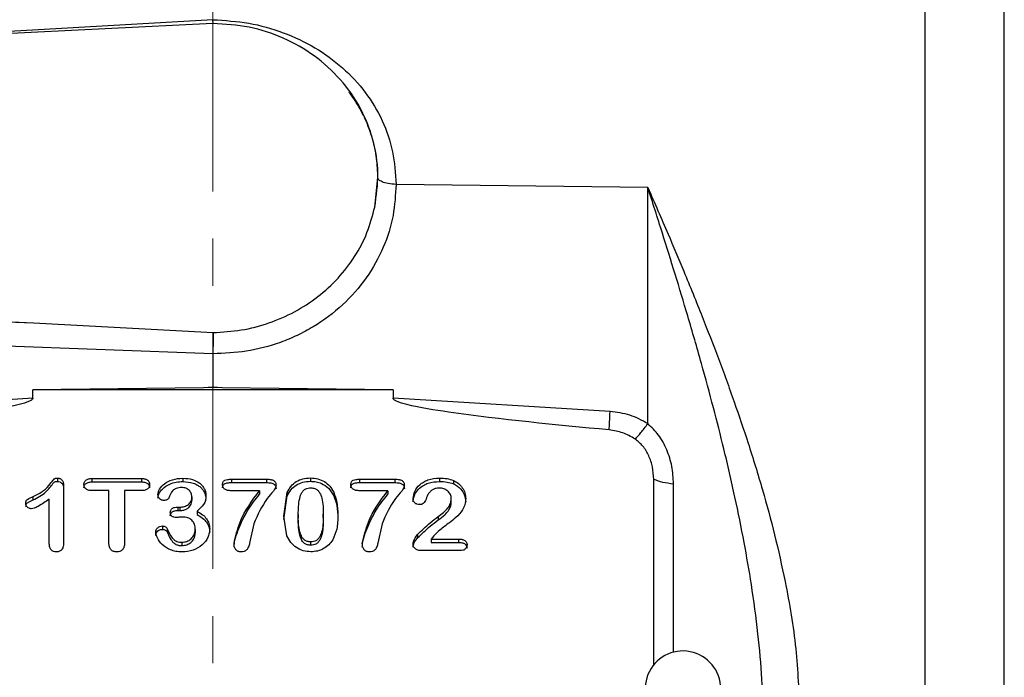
# Model space of a CAD drawing. Header units: inches. Extents: x 0.6 to 16.3, y 0.2 to 11.5.
# Tile 15 of 18: x 12.1 to 14.2, y 6.7 to 8. Entities that reach past the tile are written whole.
import ezdxf

# ---------------------------------------------------------------- set-up
doc = ezdxf.new("R2010")
doc.units = ezdxf.units.IN
doc.header["$MEASUREMENT"] = 0
doc.linetypes.add('CENTERX2', pattern=[0.8, 0.5, -0.1, 0.1, -0.1])
doc.styles.add('SLDTEXTSTYLE0', font='TXT', dxfattribs={"width": 0.75})
doc.dimstyles.new('SLDDIMSTYLE0', dxfattribs={"dimtxt": 0.137795, "dimasz": 0.14, "dimexe": 0, "dimexo": 0.0625, "dimgap": 0.034449, "dimtad": 0, "dimdec": 1, "dimlfac": 1.5, "dimrnd": 1e-09, "dimzin": 12, "dimdsep": 46, "dimtxsty": 'SLDTEXTSTYLE0', "dimblk1": 'CLOSED', "dimblk2": 'CLOSED', "dimsah": 1, "dimcen": 0.09, "dimadec": 0, "dimazin": 3, "dimtfac": 1, "dimtdec": 1, "dimtofl": 0, "dimtmove": 0, "dimatfit": 3, "dimldrblk": 'CLOSED', "dimfxl": 0, "dimfrac": 2, "dimtolj": 1, "dimtzin": 12, "dimarcsym": 0})

# ---------------------------------------------------------------- blocks, each defined once
blk = doc.blocks.new('_Closed')
at = {"color": 0, "linetype": 'ByBlock', "lineweight": -2}
for p, q in [((-1, 0.166667), (0, 0)), ((-1, 0.166667), (-1, -0.166667)), ((0, 0), (-1, -0.166667)), ((0, 0), (-1, 0))]:
    blk.add_line(p, q, dxfattribs=at)
blk = doc.blocks.new('_D_2')
at = {"color": 7, "linetype": 'Continuous', "lineweight": 0}
for p, q in [((14.4259, 10.0843), (14.3839, 10.0843)), ((14.3839, 10.0843), (14.3839, 9.8655)), ((14.7313, 10.0843), (14.7733, 10.0843)), ((14.7733, 10.0843), (14.7733, 9.8655)), ((12.4851, 9.8108), (12.4851, 9.9252)), ((15.9404, 7.308), (15.9404, 9.9252)), ((12.4851, 9.8858), (14.2631, 9.8858)), ((15.9404, 9.8858), (14.8941, 9.8858)), ((14.3839, 9.8655), (14.4259, 9.8655)), ((14.7733, 9.8655), (14.7313, 9.8655))]:
    blk.add_line(p, q, dxfattribs=at)
at = {"color": 7, "linetype": 'Continuous', "lineweight": 18, "xscale": 0.14, "yscale": 0.14, "rotation": 180.0000000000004}
blk.add_blockref('_Closed', (12.4851, 9.8858), dxfattribs=at)
at = {"color": 7, "linetype": 'Continuous', "lineweight": 18, "xscale": 0.14, "yscale": 0.14}
blk.add_blockref('_Closed', (15.9404, 9.8858), dxfattribs=at)
at = {"color": 7, "linetype": 'Continuous', "lineweight": 18, "char_height": 0.1378, "attachment_point": 1, "style": 'SLDTEXTSTYLE0'}
for s, insert in [('132', (14.4259, 10.0432)), ('5.2', (14.4513, 9.837))]:
    blk.add_mtext(s, dxfattribs=dict(at, insert=insert))

msp = doc.modelspace()

# ---------------------------------------------------------------- linework, layer by layer
at = {"color": 7, "linetype": 'CENTERX2', "lineweight": 18}
msp.add_line((12.4851, 3.6823), (12.4851, 9.7714), dxfattribs=at)
at = {"color": 7, "linetype": 'Continuous', "lineweight": 25}
for p, q in [((13.9948, 8.0776), (13.9948, 5.8008)), ((14.1632, 5.8076), (14.1632, 8.0709)), ((12.4851, 8.0383), (10.6385, 7.9479)), ((12.4853, 8.0382), (12.4852, 8.0462)), ((12.8284, 7.6491), (12.8349, 7.7117)), ((12.8349, 7.7117), (12.8349, 7.7118)), ((13.4073, 7.6907), (12.8735, 7.6973)), ((13.4073, 7.1901), (13.4073, 7.6907)), ((10.6385, 7.4756), (12.1047, 7.4038)), ((11.5637, 7.4235), (12.1047, 7.4038)), ((12.1047, 7.4038), (12.4854, 7.3831)), ((12.4851, 7.3383), (11.563, 7.3719)), ((12.4851, 7.3383), (12.4851, 7.2675)), ((12.4653, 7.2663), (12.1033, 7.2617)), ((12.4851, 7.2675), (12.4653, 7.2663)), ((12.4851, 7.2665), (12.4653, 7.2663)), ((12.4851, 7.2665), (12.4851, 7.2675)), ((12.505, 7.2663), (12.4851, 7.2675)), ((12.505, 7.2663), (12.4851, 7.2665)), ((12.867, 7.2617), (12.505, 7.2663)), ((12.1033, 7.244), (12.1033, 7.2617)), ((12.867, 7.2617), (12.1033, 7.2617)), ((12.867, 7.2617), (12.867, 7.244)), ((12.1033, 7.244), (11.6429, 7.2157)), ((13.3274, 7.2157), (12.867, 7.244)), ((12.1555, 7.0748), (12.1555, 7.0676)), ((12.1686, 7.0587), (12.1686, 6.9392)), ((12.2283, 7.0738), (12.3339, 7.0738)), ((12.2283, 7.0738), (12.2283, 7.0667)), ((12.2283, 7.0667), (12.3339, 7.0667)), ((12.3339, 7.0738), (12.3339, 7.0667)), ((12.4216, 7.0745), (12.4216, 7.0674)), ((12.5242, 7.0724), (12.5987, 7.0724)), ((12.5242, 7.0724), (12.5242, 7.0652)), ((12.5242, 7.0652), (12.5987, 7.0652)), ((12.5987, 7.0724), (12.5987, 7.0652)), ((12.6919, 7.075), (12.6919, 7.0679)), ((12.7962, 7.0724), (12.8707, 7.0724)), ((12.7962, 7.0724), (12.7962, 7.0652)), ((12.7962, 7.0652), (12.8707, 7.0652)), ((12.8707, 7.0724), (12.8707, 7.0652)), ((12.9657, 7.0748), (12.9657, 7.0676)), ((12.995, 7.0698), (12.995, 7.0627)), ((13.4199, 6.6776), (13.4199, 7.0723)), ((12.2645, 7.0482), (12.2283, 7.0482)), ((12.2645, 6.9371), (12.2645, 7.0482)), ((12.2976, 7.0482), (12.2976, 6.9371)), ((12.3339, 7.0482), (12.2976, 7.0482)), ((12.584, 7.0479), (12.5242, 7.0479)), ((12.584, 7.0479), (12.584, 7.0407)), ((12.6354, 6.9942), (12.6427, 7.0443)), ((12.6354, 6.987), (12.6427, 7.0371)), ((12.6427, 7.0443), (12.6427, 7.0371)), ((12.7413, 7.0446), (12.7413, 7.0374)), ((12.8561, 7.0479), (12.7962, 7.0479)), ((12.8561, 7.0479), (12.8561, 7.0407)), ((12.1042, 7.0285), (12.1042, 7.0357)), ((12.1382, 6.9351), (12.1382, 7.0301)), ((12.4405, 7.0351), (12.4405, 7.0279)), ((12.9906, 7.0234), (12.9906, 7.0306)), ((12.4108, 7.0132), (12.4153, 7.0132)), ((12.4108, 7.0132), (12.4108, 7.0061)), ((12.4108, 7.0061), (12.4153, 7.0061)), ((12.4153, 7.0132), (12.4153, 7.0061)), ((12.4515, 7.0045), (12.4515, 6.9974)), ((12.666, 6.9972), (12.666, 6.99)), ((12.7192, 6.9909), (12.7192, 6.998)), ((12.5716, 6.9781), (12.563, 6.9371)), ((12.6421, 6.9523), (12.6354, 6.9942)), ((12.8437, 6.9781), (12.835, 6.9371)), ((12.9629, 6.9933), (12.9629, 6.9861)), ((12.3785, 6.9733), (12.3785, 6.9661)), ((12.3883, 6.9674), (12.3883, 6.9602)), ((12.4476, 6.9659), (12.4476, 6.9587)), ((12.9189, 6.9552), (12.9189, 6.948)), ((12.4194, 6.9387), (12.4194, 6.9316)), ((12.6925, 6.9324), (12.6925, 6.9396)), ((12.9533, 6.9523), (12.9478, 6.9455)), ((12.9478, 6.9455), (13.0061, 6.9455)), ((12.9478, 6.9455), (12.9478, 6.9383)), ((12.9478, 6.9383), (13.0061, 6.9383)), ((13.0061, 6.9455), (13.0061, 6.9383)), ((13.0093, 6.9209), (12.9271, 6.9209))]:
    msp.add_line(p, q, dxfattribs=at)
at = {"color": 8, "linetype": 'Continuous', "lineweight": 25}
for p, q in [((12.4851, 8.0462), (11.5758, 7.9938)), ((13.4618, 6.7058), (13.4618, 7.0628))]:
    msp.add_line(p, q, dxfattribs=at)
at = {"color": 7, "linetype": 'Continuous', "lineweight": 25}
msp.add_arc((13.4818, 6.6283), 0.08, 0, 236.8772, dxfattribs=at)
for points in [[(13.9948, 8.108), (13.9948, 8.0514), (13.9948, 7.9383), (13.9948, 7.7556), (13.9948, 7.5656), (13.9948, 7.3692), (13.9948, 7.1688), (13.9948, 6.9663), (13.9948, 6.7639), (13.9948, 6.5635), (13.9948, 6.3671), (13.9948, 6.1771), (13.9948, 5.9944), (13.9948, 5.8813), (13.9948, 5.8247)], [(12.8284, 7.6491), (12.8317, 7.6729), (12.8384, 7.7206), (12.8268, 7.7925), (12.7998, 7.8603), (12.7573, 7.921), (12.7017, 7.9716), (12.6356, 8.0093), (12.5623, 8.0337), (12.5108, 8.0368), (12.4851, 8.0383)], [(13.3254, 7.1768), (13.3257, 7.182), (13.3261, 7.1923), (13.327, 7.2079), (13.3274, 7.2157)], [(13.4199, 7.0723), (13.4258, 7.0701), (13.4377, 7.0658), (13.4538, 7.0638), (13.4618, 7.0628)]]:
    msp.add_open_spline(points, degree=3, dxfattribs=at)
for points, knots in [([(12.4851, 8.0463), (12.5106, 8.0446), (12.5614, 8.0414), (12.6348, 8.0206), (12.7024, 7.9888), (12.7615, 7.9459), (12.8101, 7.8935), (12.846, 7.8333), (12.8691, 7.7672), (12.872, 7.7206), (12.8735, 7.6973)], [0, 0, 0, 0, 0.126097, 0.252058, 0.377818, 0.503134, 0.627853, 0.752139, 0.876181, 1, 1, 1, 1]), ([(12.8735, 7.6973), (12.8678, 7.6977), (12.8564, 7.6983), (12.8437, 7.7022), (12.8363, 7.7068), (12.8354, 7.71), (12.8349, 7.7117)], [0, 0, 0, 0, 0.279848, 0.559118, 0.779509, 1, 1, 1, 1]), ([(12.8735, 7.6973), (12.8722, 7.6752), (12.8696, 7.6296), (12.8481, 7.5622), (12.8122, 7.4976), (12.7618, 7.4401), (12.7099, 7.4012), (12.6642, 7.3767), (12.6175, 7.3574), (12.5577, 7.3412), (12.5089, 7.3393), (12.4851, 7.3383)], [0, 0, 0, 0, 0.116501, 0.239952, 0.368522, 0.49982, 0.631136, 0.695512, 0.759914, 0.883429, 1, 1, 1, 1]), ([(13.6518, 6.5596), (13.6512, 6.5892), (13.6501, 6.651), (13.6412, 6.7477), (13.6282, 6.8445), (13.6115, 6.941), (13.592, 7.037), (13.57, 7.1321), (13.546, 7.2265), (13.5205, 7.3204), (13.4932, 7.4148), (13.4654, 7.5069), (13.4371, 7.5978), (13.4176, 7.6586), (13.4073, 7.6907)], [0, 0, 0, 0, 0.075284, 0.1574001, 0.2464102, 0.3232343, 0.4064322, 0.4960198, 0.5729284, 0.6568585, 0.7478137, 0.8287849, 0.9095199, 1, 1, 1, 1]), ([(13.4073, 7.6907), (13.4216, 7.6579), (13.4472, 7.5994), (13.4859, 7.508), (13.5216, 7.4202), (13.5574, 7.3278), (13.59, 7.2384), (13.6215, 7.1456), (13.6504, 7.0517), (13.6769, 6.9539), (13.7021, 6.8417), (13.7238, 6.7148), (13.7273, 6.6211), (13.729, 6.5751)], [0, 0, 0, 0, 0.0951226, 0.1698646, 0.2596837, 0.3411655, 0.4247004, 0.5027653, 0.5903473, 0.6737697, 0.7592507, 0.8817639, 1, 1, 1, 1]), ([(12.4854, 7.3831), (12.5055, 7.3843), (12.5456, 7.3866), (12.604, 7.4021), (12.6588, 7.4258), (12.7085, 7.4581), (12.7517, 7.4976), (12.7869, 7.5436), (12.8139, 7.5943), (12.8235, 7.6308), (12.8284, 7.6491)], [0, 0, 0, 0, 0.124979, 0.249831, 0.37492, 0.499683, 0.624787, 0.749811, 0.874943, 1, 1, 1, 1]), ([(12.4854, 7.3831), (12.4854, 7.3798), (12.4855, 7.3734), (12.4854, 7.3611), (12.4852, 7.3491), (12.4852, 7.3418), (12.4851, 7.3383)], [0, 0, 0, 0, 0.278469, 0.537955, 0.77846, 1, 1, 1, 1]), ([(12.1033, 7.244), (12.1033, 7.2438), (12.1032, 7.2433), (12.1027, 7.2421), (12.1005, 7.2399), (12.0911, 7.2351), (12.0527, 7.2247), (11.9024, 7.2012), (11.7587, 7.1876), (11.6448, 7.1768)], [0, 0, 0, 0, 0.001753, 0.003662, 0.008308, 0.022226, 0.071773, 0.264734, 1, 1, 1, 1]), ([(13.3254, 7.1768), (13.2116, 7.1876), (13.0679, 7.2012), (12.9176, 7.2247), (12.8792, 7.2351), (12.8697, 7.2399), (12.8676, 7.2421), (12.867, 7.2433), (12.867, 7.2438), (12.867, 7.244)], [0, 0, 0, 0, 0.735265, 0.928226, 0.977772, 0.991689, 0.996336, 0.998246, 1, 1, 1, 1]), ([(13.4073, 7.1901), (13.3949, 7.1969), (13.37, 7.2104), (13.3416, 7.214), (13.3274, 7.2157)], [0, 0, 0, 0, 0.4999762, 1, 1, 1, 1]), ([(13.3801, 7.1576), (13.3842, 7.1617), (13.3922, 7.1698), (13.4023, 7.1834), (13.4073, 7.1901)], [0, 0, 0, 0, 0.499884, 1, 1, 1, 1]), ([(13.4618, 7.0628), (13.4611, 7.0751), (13.4597, 7.0994), (13.4485, 7.1345), (13.4319, 7.1661), (13.4153, 7.1823), (13.4073, 7.1901)], [0, 0, 0, 0, 0.265303, 0.522651, 0.768765, 1, 1, 1, 1]), ([(13.3801, 7.1576), (13.3717, 7.1625), (13.3548, 7.1722), (13.3352, 7.1752), (13.3254, 7.1768)], [0, 0, 0, 0, 0.499995, 1, 1, 1, 1]), ([(13.4199, 7.0723), (13.4194, 7.0811), (13.4184, 7.0981), (13.4101, 7.1218), (13.3982, 7.1427), (13.386, 7.1528), (13.3801, 7.1576)], [0, 0, 0, 0, 0.272317, 0.530663, 0.772377, 1, 1, 1, 1]), ([(12.1042, 7.0357), (12.1118, 7.0394), (12.1258, 7.0462), (12.1378, 7.0597), (12.1446, 7.0684), (12.1475, 7.0723), (12.1496, 7.0738), (12.152, 7.0747), (12.154, 7.0747), (12.1555, 7.0748)], [0, 0, 0, 0, 0.375049, 0.689225, 0.817867, 0.887755, 0.909013, 0.934027, 1, 1, 1, 1]), ([(12.1042, 7.0285), (12.1138, 7.0335), (12.1304, 7.0422), (12.142, 7.0578), (12.1477, 7.0652), (12.1495, 7.0667), (12.1519, 7.0675), (12.1541, 7.0676), (12.1555, 7.0676)], [0, 0, 0, 0, 0.476188, 0.830857, 0.88667, 0.904885, 0.935045, 1, 1, 1, 1]), ([(12.1555, 7.0748), (12.1565, 7.0747), (12.1583, 7.0746), (12.1609, 7.0738), (12.1632, 7.0724), (12.1659, 7.0698), (12.1682, 7.0652), (12.1685, 7.061), (12.1686, 7.0587)], [0, 0, 0, 0, 0.1172728, 0.2274745, 0.3368092, 0.4516216, 0.7016876, 1, 1, 1, 1]), ([(12.1555, 7.0676), (12.1572, 7.0675), (12.1597, 7.0673), (12.1626, 7.0657), (12.1646, 7.0641), (12.1663, 7.0617), (12.1682, 7.0576), (12.1685, 7.054), (12.1686, 7.0516)], [0, 0, 0, 0, 0.204604, 0.302397, 0.403001, 0.535327, 0.675388, 1, 1, 1, 1]), ([(12.2115, 7.061), (12.2116, 7.062), (12.2117, 7.0638), (12.2125, 7.0663), (12.2139, 7.0686), (12.2158, 7.0705), (12.2183, 7.072), (12.2224, 7.0735), (12.2259, 7.0737), (12.2283, 7.0738)], [0, 0, 0, 0, 0.122969, 0.236851, 0.347078, 0.459609, 0.577415, 0.703877, 1, 1, 1, 1]), ([(12.2115, 7.0539), (12.2117, 7.0555), (12.2119, 7.0579), (12.2134, 7.0607), (12.2151, 7.0627), (12.2175, 7.0644), (12.2219, 7.0663), (12.2257, 7.0665), (12.2283, 7.0667)], [0, 0, 0, 0, 0.2129301, 0.311831, 0.4109209, 0.540223, 0.6774582, 1, 1, 1, 1]), ([(12.2283, 7.0482), (12.2258, 7.0483), (12.2223, 7.0485), (12.218, 7.0501), (12.2156, 7.0516), (12.2138, 7.0536), (12.212, 7.0566), (12.2117, 7.0592), (12.2115, 7.061)], [0, 0, 0, 0, 0.3051934, 0.4323454, 0.5488616, 0.659314, 0.7679547, 1, 1, 1, 1]), ([(12.3339, 7.0738), (12.3364, 7.0737), (12.34, 7.0735), (12.3443, 7.072), (12.3467, 7.0704), (12.3485, 7.0684), (12.3504, 7.0654), (12.3506, 7.0628), (12.3508, 7.061)], [0, 0, 0, 0, 0.308148, 0.436091, 0.553143, 0.663822, 0.771947, 1, 1, 1, 1]), ([(12.3339, 7.0667), (12.3368, 7.0665), (12.3408, 7.0663), (12.3453, 7.0642), (12.3481, 7.062), (12.3504, 7.0585), (12.3507, 7.0554), (12.3508, 7.0539)], [0, 0, 0, 0, 0.351165, 0.481513, 0.607128, 0.797797, 1, 1, 1, 1]), ([(12.3508, 7.061), (12.3506, 7.0592), (12.3504, 7.0566), (12.3485, 7.0536), (12.3466, 7.0516), (12.3442, 7.0501), (12.34, 7.0485), (12.3364, 7.0483), (12.3339, 7.0482)], [0, 0, 0, 0, 0.230984, 0.339706, 0.450718, 0.567515, 0.694876, 1, 1, 1, 1]), ([(12.3686, 7.0397), (12.3688, 7.0415), (12.3692, 7.0456), (12.3732, 7.0539), (12.3825, 7.064), (12.4, 7.073), (12.4141, 7.074), (12.4216, 7.0745)], [0, 0, 0, 0, 0.085442, 0.181765, 0.408007, 0.680215, 1, 1, 1, 1]), ([(12.3686, 7.0325), (12.3688, 7.0342), (12.3691, 7.0378), (12.372, 7.0444), (12.3792, 7.0539), (12.3917, 7.062), (12.4071, 7.0667), (12.4167, 7.0671), (12.4216, 7.0674)], [0, 0, 0, 0, 0.076892, 0.162008, 0.322265, 0.595575, 0.79161, 1, 1, 1, 1]), ([(12.4216, 7.0745), (12.4284, 7.0741), (12.4411, 7.0732), (12.455, 7.0661), (12.4631, 7.0584), (12.4673, 7.0519), (12.4699, 7.0446), (12.4702, 7.0395), (12.4704, 7.0369)], [0, 0, 0, 0, 0.284241, 0.535843, 0.653931, 0.768423, 0.882512, 1, 1, 1, 1]), ([(12.4216, 7.0674), (12.429, 7.0668), (12.4403, 7.066), (12.4529, 7.0599), (12.4602, 7.0543), (12.4656, 7.0479), (12.4696, 7.0396), (12.4701, 7.033), (12.4704, 7.0297)], [0, 0, 0, 0, 0.3076971, 0.4779185, 0.59334, 0.7038657, 0.8495747, 1, 1, 1, 1]), ([(12.5056, 7.061), (12.5056, 7.0621), (12.5057, 7.0641), (12.5066, 7.0669), (12.5082, 7.069), (12.5114, 7.0709), (12.5169, 7.0721), (12.5216, 7.0723), (12.5242, 7.0724)], [0, 0, 0, 0, 0.136118, 0.251353, 0.353976, 0.455393, 0.693594, 1, 1, 1, 1]), ([(12.5056, 7.0539), (12.5056, 7.0549), (12.5057, 7.0568), (12.5065, 7.0594), (12.5078, 7.0615), (12.511, 7.0637), (12.5167, 7.0649), (12.5215, 7.0651), (12.5242, 7.0652)], [0, 0, 0, 0, 0.128297, 0.237684, 0.334651, 0.428312, 0.689477, 1, 1, 1, 1]), ([(12.5242, 7.0479), (12.5214, 7.048), (12.5166, 7.0482), (12.511, 7.0502), (12.5081, 7.0528), (12.5066, 7.0552), (12.5057, 7.058), (12.5056, 7.06), (12.5056, 7.061)], [0, 0, 0, 0, 0.307521, 0.546409, 0.652103, 0.758325, 0.872315, 1, 1, 1, 1]), ([(12.619, 7.0589), (12.6189, 7.0581), (12.6184, 7.0538), (12.6113, 7.0445), (12.5912, 7.0215), (12.58, 6.9967), (12.5716, 6.9781)], [0, 0, 0, 0, 0.025754, 0.13831, 0.35415, 1, 1, 1, 1]), ([(12.5987, 7.0724), (12.6018, 7.0723), (12.6071, 7.0721), (12.6133, 7.0702), (12.6164, 7.0675), (12.6179, 7.065), (12.6188, 7.0621), (12.6189, 7.06), (12.619, 7.0589)], [0, 0, 0, 0, 0.3242241, 0.5604287, 0.6602977, 0.762149, 0.8734482, 1, 1, 1, 1]), ([(12.5987, 7.0652), (12.6019, 7.0651), (12.6064, 7.065), (12.6117, 7.0635), (12.6145, 7.062), (12.6166, 7.06), (12.6186, 7.0567), (12.6188, 7.0537), (12.619, 7.0517)], [0, 0, 0, 0, 0.336245, 0.467233, 0.578597, 0.674157, 0.772382, 1, 1, 1, 1]), ([(12.6427, 7.0443), (12.6452, 7.0489), (12.6498, 7.0577), (12.6614, 7.0678), (12.6758, 7.0741), (12.6864, 7.0747), (12.6919, 7.075)], [0, 0, 0, 0, 0.2596674, 0.4999246, 0.740143, 1, 1, 1, 1]), ([(12.6427, 7.0371), (12.6452, 7.0417), (12.6498, 7.0506), (12.6615, 7.0606), (12.6758, 7.0669), (12.6864, 7.0675), (12.6919, 7.0679)], [0, 0, 0, 0, 0.259872, 0.500088, 0.740313, 1, 1, 1, 1]), ([(12.6919, 7.075), (12.6973, 7.0747), (12.7077, 7.074), (12.722, 7.0678), (12.7337, 7.0579), (12.7387, 7.0492), (12.7413, 7.0446)], [0, 0, 0, 0, 0.25669, 0.497206, 0.736933, 1, 1, 1, 1]), ([(12.6919, 7.0679), (12.696, 7.0677), (12.7039, 7.0673), (12.7175, 7.0631), (12.7317, 7.0538), (12.738, 7.0431), (12.7413, 7.0374)], [0, 0, 0, 0, 0.195859, 0.379189, 0.675791, 1, 1, 1, 1]), ([(12.7776, 7.061), (12.7777, 7.0621), (12.7777, 7.0641), (12.7787, 7.0669), (12.7802, 7.069), (12.7835, 7.0709), (12.789, 7.0721), (12.7936, 7.0723), (12.7962, 7.0724)], [0, 0, 0, 0, 0.136118, 0.251353, 0.353976, 0.455393, 0.693594, 1, 1, 1, 1]), ([(12.7776, 7.0539), (12.7777, 7.0549), (12.7777, 7.0568), (12.7785, 7.0594), (12.7799, 7.0615), (12.783, 7.0637), (12.7887, 7.0649), (12.7936, 7.0651), (12.7962, 7.0652)], [0, 0, 0, 0, 0.128297, 0.237684, 0.334651, 0.428312, 0.689477, 1, 1, 1, 1]), ([(12.7962, 7.0479), (12.7935, 7.048), (12.7886, 7.0482), (12.7831, 7.0502), (12.7801, 7.0528), (12.7786, 7.0552), (12.7778, 7.058), (12.7777, 7.06), (12.7776, 7.061)], [0, 0, 0, 0, 0.307521, 0.546409, 0.652103, 0.758325, 0.872315, 1, 1, 1, 1]), ([(12.891, 7.0589), (12.8909, 7.0581), (12.8904, 7.0538), (12.8833, 7.0445), (12.8632, 7.0215), (12.852, 6.9967), (12.8437, 6.9781)], [0, 0, 0, 0, 0.025754, 0.1383099, 0.35415, 1, 1, 1, 1]), ([(12.8707, 7.0724), (12.8738, 7.0723), (12.8791, 7.0721), (12.8853, 7.0702), (12.8884, 7.0675), (12.89, 7.065), (12.8909, 7.0621), (12.891, 7.06), (12.891, 7.0589)], [0, 0, 0, 0, 0.324224, 0.560429, 0.660298, 0.762149, 0.873448, 1, 1, 1, 1]), ([(12.8707, 7.0652), (12.8739, 7.0651), (12.8784, 7.065), (12.8837, 7.0635), (12.8866, 7.062), (12.8886, 7.06), (12.8906, 7.0567), (12.8909, 7.0537), (12.891, 7.0517)], [0, 0, 0, 0, 0.336245, 0.467233, 0.578597, 0.674157, 0.772382, 1, 1, 1, 1]), ([(12.9098, 7.0315), (12.9105, 7.0366), (12.9121, 7.0474), (12.9211, 7.0592), (12.9314, 7.0667), (12.9452, 7.0733), (12.9573, 7.0742), (12.9657, 7.0748)], [0, 0, 0, 0, 0.203632, 0.431723, 0.554601, 0.688326, 1, 1, 1, 1]), ([(12.9098, 7.0243), (12.9099, 7.0268), (12.9104, 7.0321), (12.9138, 7.0414), (12.9203, 7.0512), (12.9305, 7.0592), (12.9454, 7.0662), (12.9575, 7.067), (12.9657, 7.0676)], [0, 0, 0, 0, 0.1002, 0.209413, 0.387842, 0.554263, 0.697167, 1, 1, 1, 1]), ([(12.9657, 7.0748), (12.9711, 7.0746), (12.9811, 7.0744), (12.9905, 7.0713), (12.995, 7.0698)], [0, 0, 0, 0, 0.532291, 1, 1, 1, 1]), ([(12.9657, 7.0676), (12.9711, 7.0675), (12.9811, 7.0672), (12.9905, 7.0641), (12.995, 7.0627)], [0, 0, 0, 0, 0.532268, 1, 1, 1, 1]), ([(12.995, 7.0698), (12.9987, 7.0679), (13.0061, 7.0639), (13.0144, 7.0545), (13.0201, 7.0434), (13.0208, 7.0353), (13.0212, 7.0312)], [0, 0, 0, 0, 0.245925, 0.494906, 0.747887, 1, 1, 1, 1]), ([(12.995, 7.0627), (12.9979, 7.0612), (13.0037, 7.0582), (13.0119, 7.0506), (13.0194, 7.0393), (13.0206, 7.0294), (13.0212, 7.024)], [0, 0, 0, 0, 0.192511, 0.385519, 0.669947, 1, 1, 1, 1]), ([(12.3805, 7.0274), (12.3798, 7.0274), (12.3783, 7.0275), (12.3754, 7.0284), (12.3728, 7.0302), (12.3707, 7.0325), (12.369, 7.0354), (12.3688, 7.0379), (12.3686, 7.0397)], [0, 0, 0, 0, 0.1108958, 0.2223427, 0.463804, 0.5922818, 0.7207987, 1, 1, 1, 1]), ([(12.4185, 7.0546), (12.4147, 7.0544), (12.4094, 7.0541), (12.4034, 7.0511), (12.3966, 7.0448), (12.3937, 7.0378), (12.3913, 7.0319)], [0, 0, 0, 0, 0.283743, 0.400474, 0.504922, 1, 1, 1, 1]), ([(12.4405, 7.0351), (12.4402, 7.0376), (12.4397, 7.0427), (12.4356, 7.0481), (12.4314, 7.0515), (12.4262, 7.0541), (12.4216, 7.0544), (12.4185, 7.0546)], [0, 0, 0, 0, 0.239152, 0.479096, 0.60367, 0.728369, 1, 1, 1, 1]), ([(12.4704, 7.0369), (12.4702, 7.0336), (12.4698, 7.0274), (12.4643, 7.0155), (12.4567, 7.009), (12.4515, 7.0045)], [0, 0, 0, 0, 0.255191, 0.488667, 1, 1, 1, 1]), ([(12.5299, 6.9357), (12.5333, 6.9513), (12.5424, 6.9921), (12.5681, 7.0265), (12.584, 7.0479)], [0, 0, 0, 0, 0.380583, 1, 1, 1, 1]), ([(12.5299, 6.9286), (12.5301, 6.932), (12.5308, 6.942), (12.5362, 6.9585), (12.5453, 6.9813), (12.56, 7.0099), (12.5754, 7.0297), (12.584, 7.0407)], [0, 0, 0, 0, 0.082819, 0.240118, 0.411825, 0.67234, 1, 1, 1, 1]), ([(12.666, 6.9972), (12.6663, 7.0088), (12.6666, 7.0248), (12.6722, 7.0425), (12.6779, 7.0495), (12.6837, 7.0528), (12.6888, 7.0538), (12.6916, 7.0539), (12.6923, 7.0539)], [0, 0, 0, 0, 0.505959, 0.699338, 0.792228, 0.885749, 0.970723, 1, 1, 1, 1]), ([(12.6923, 7.0539), (12.6954, 7.0537), (12.7006, 7.0533), (12.7073, 7.0493), (12.7128, 7.0425), (12.7189, 7.0252), (12.719, 7.0096), (12.7192, 6.998)], [0, 0, 0, 0, 0.126491, 0.212155, 0.31637, 0.496287, 1, 1, 1, 1]), ([(12.7413, 7.0446), (12.7438, 7.0378), (12.7494, 7.022), (12.7497, 7.0054), (12.7498, 6.996)], [0, 0, 0, 0, 0.435465, 1, 1, 1, 1]), ([(12.7413, 7.0374), (12.7438, 7.0306), (12.7494, 7.0148), (12.7497, 6.9982), (12.7498, 6.9888)], [0, 0, 0, 0, 0.435474, 1, 1, 1, 1]), ([(12.8019, 6.9357), (12.8054, 6.9513), (12.8145, 6.9921), (12.8402, 7.0265), (12.8561, 7.0479)], [0, 0, 0, 0, 0.380583, 1, 1, 1, 1]), ([(12.8019, 6.9286), (12.8022, 6.932), (12.8029, 6.942), (12.8082, 6.9585), (12.8174, 6.9813), (12.832, 7.0099), (12.8475, 7.0297), (12.8561, 7.0407)], [0, 0, 0, 0, 0.082819, 0.240118, 0.411825, 0.67234, 1, 1, 1, 1]), ([(12.9421, 7.0417), (12.9417, 7.0411), (12.939, 7.0364), (12.9374, 7.0296), (12.9334, 7.0233), (12.9307, 7.0204), (12.927, 7.0188), (12.9242, 7.0186), (12.9227, 7.0185)], [0, 0, 0, 0, 0.0696994, 0.5054997, 0.6465916, 0.7534591, 0.8686316, 1, 1, 1, 1]), ([(12.9651, 7.0537), (12.9628, 7.0535), (12.9582, 7.0533), (12.9519, 7.0509), (12.9463, 7.047), (12.9435, 7.0435), (12.9421, 7.0417)], [0, 0, 0, 0, 0.253279, 0.493168, 0.736646, 1, 1, 1, 1]), ([(12.9906, 7.0306), (12.9905, 7.0322), (12.9903, 7.0354), (12.9888, 7.0399), (12.9864, 7.0439), (12.9822, 7.0485), (12.975, 7.0528), (12.9684, 7.0534), (12.9651, 7.0537)], [0, 0, 0, 0, 0.130625, 0.255863, 0.379337, 0.502833, 0.747491, 1, 1, 1, 1]), ([(12.0881, 7.0213), (12.0882, 7.0229), (12.0884, 7.0252), (12.09, 7.0278), (12.0946, 7.0318), (12.0997, 7.0339), (12.1042, 7.0357)], [0, 0, 0, 0, 0.210704, 0.3035899, 0.3954841, 1, 1, 1, 1]), ([(12.1042, 7.0285), (12.1006, 7.0269), (12.0961, 7.0249), (12.0911, 7.0218), (12.0892, 7.0197), (12.0882, 7.017), (12.0881, 7.0152), (12.0881, 7.0141)], [0, 0, 0, 0, 0.502157, 0.627204, 0.750172, 0.865107, 1, 1, 1, 1]), ([(12.1, 7.0097), (12.0992, 7.0098), (12.0977, 7.0099), (12.0947, 7.0108), (12.0915, 7.0131), (12.0886, 7.0168), (12.0882, 7.0198), (12.0881, 7.0213)], [0, 0, 0, 0, 0.120876, 0.240035, 0.492805, 0.748475, 1, 1, 1, 1]), ([(12.1382, 7.0301), (12.1305, 7.0248), (12.1203, 7.0178), (12.1072, 7.0109), (12.102, 7.0101), (12.1, 7.0097)], [0, 0, 0, 0, 0.649118, 0.859533, 1, 1, 1, 1]), ([(12.3913, 7.0319), (12.3911, 7.0316), (12.3907, 7.0309), (12.3894, 7.0296), (12.3873, 7.0284), (12.3841, 7.0275), (12.3818, 7.0274), (12.3805, 7.0274)], [0, 0, 0, 0, 0.10274, 0.207874, 0.439997, 0.703387, 1, 1, 1, 1]), ([(12.4153, 7.0132), (12.4186, 7.0135), (12.425, 7.014), (12.4321, 7.0177), (12.4365, 7.0218), (12.4389, 7.0257), (12.4403, 7.0302), (12.4404, 7.0334), (12.4405, 7.0351)], [0, 0, 0, 0, 0.2521132, 0.4935015, 0.6141044, 0.734117, 0.8606988, 1, 1, 1, 1]), ([(12.4153, 7.0061), (12.4179, 7.0062), (12.4231, 7.0065), (12.4297, 7.0092), (12.4347, 7.0127), (12.4382, 7.017), (12.4402, 7.0222), (12.4404, 7.0259), (12.4405, 7.0279)], [0, 0, 0, 0, 0.203255, 0.396116, 0.548624, 0.689548, 0.836601, 1, 1, 1, 1]), ([(12.9227, 7.0185), (12.9209, 7.0187), (12.9184, 7.0189), (12.9153, 7.0204), (12.9134, 7.0219), (12.9117, 7.0238), (12.9101, 7.0269), (12.9099, 7.0296), (12.9098, 7.0315)], [0, 0, 0, 0, 0.244095, 0.360623, 0.479515, 0.599606, 0.722936, 1, 1, 1, 1]), ([(13.0212, 7.0312), (13.0209, 7.027), (13.0203, 7.0188), (13.0133, 7.0047), (13.0019, 6.9915), (12.9844, 6.9785), (12.968, 6.9663), (12.9576, 6.9564), (12.9533, 6.9523)], [0, 0, 0, 0, 0.119248, 0.235908, 0.438449, 0.600856, 0.836118, 1, 1, 1, 1]), ([(12.9629, 6.9933), (12.9704, 6.9988), (12.981, 7.0066), (12.9893, 7.0206), (12.9902, 7.0274), (12.9906, 7.0306)], [0, 0, 0, 0, 0.566564, 0.796314, 1, 1, 1, 1]), ([(12.9629, 6.9861), (12.9676, 6.9895), (12.9763, 6.9956), (12.9851, 7.0059), (12.9897, 7.0152), (12.9903, 7.0208), (12.9906, 7.0234)], [0, 0, 0, 0, 0.353309, 0.644277, 0.83043, 1, 1, 1, 1]), ([(12.3948, 7.0021), (12.3948, 7.0029), (12.3949, 7.0045), (12.3957, 7.0066), (12.397, 7.0086), (12.3987, 7.0103), (12.401, 7.0116), (12.4051, 7.013), (12.4084, 7.0131), (12.4108, 7.0132)], [0, 0, 0, 0, 0.1129, 0.219467, 0.32529, 0.436068, 0.554823, 0.68556, 1, 1, 1, 1]), ([(12.3948, 6.995), (12.3949, 6.9963), (12.3951, 6.9989), (12.3973, 7.0019), (12.3999, 7.0039), (12.4042, 7.0057), (12.408, 7.0059), (12.4108, 7.0061)], [0, 0, 0, 0, 0.191152, 0.374872, 0.498585, 0.627347, 1, 1, 1, 1]), ([(12.4077, 6.9913), (12.4058, 6.9914), (12.4031, 6.9915), (12.4, 6.9928), (12.3981, 6.9941), (12.3966, 6.9957), (12.3951, 6.9983), (12.3949, 7.0006), (12.3948, 7.0021)], [0, 0, 0, 0, 0.282277, 0.405027, 0.52156, 0.634231, 0.748013, 1, 1, 1, 1]), ([(12.4515, 7.0045), (12.4556, 7.0022), (12.4632, 6.9979), (12.4719, 6.9889), (12.4774, 6.9785), (12.478, 6.971), (12.4783, 6.9672)], [0, 0, 0, 0, 0.279786, 0.527179, 0.760167, 1, 1, 1, 1]), ([(12.4515, 6.9974), (12.4556, 6.9951), (12.4632, 6.9907), (12.4719, 6.9817), (12.4774, 6.9713), (12.478, 6.9639), (12.4783, 6.9601)], [0, 0, 0, 0, 0.279783, 0.527175, 0.760164, 1, 1, 1, 1]), ([(12.6925, 6.9396), (12.69, 6.9398), (12.6854, 6.9401), (12.6794, 6.9431), (12.6741, 6.9486), (12.6673, 6.9634), (12.6662, 6.9806), (12.6661, 6.9941), (12.666, 6.9972)], [0, 0, 0, 0, 0.100132, 0.183832, 0.267377, 0.415926, 0.867412, 1, 1, 1, 1]), ([(12.7192, 6.998), (12.7191, 6.9865), (12.719, 6.9703), (12.7134, 6.9524), (12.7077, 6.9446), (12.7019, 6.9409), (12.6965, 6.9397), (12.6935, 6.9396), (12.6925, 6.9396)], [0, 0, 0, 0, 0.486418, 0.687943, 0.783628, 0.880477, 0.962371, 1, 1, 1, 1]), ([(12.7498, 6.996), (12.7498, 6.986), (12.7498, 6.968), (12.7425, 6.9514), (12.7393, 6.9441)], [0, 0, 0, 0, 0.555597, 1, 1, 1, 1]), ([(12.4206, 6.9921), (12.4183, 6.992), (12.4147, 6.9918), (12.4104, 6.9914), (12.4084, 6.9913), (12.4077, 6.9913)], [0, 0, 0, 0, 0.534795, 0.832332, 1, 1, 1, 1]), ([(12.4476, 6.9659), (12.4474, 6.9696), (12.447, 6.975), (12.4438, 6.9814), (12.4406, 6.9853), (12.4366, 6.9884), (12.4301, 6.9915), (12.4245, 6.9918), (12.4206, 6.9921)], [0, 0, 0, 0, 0.269866, 0.390061, 0.506848, 0.622544, 0.739866, 1, 1, 1, 1]), ([(12.6925, 6.9324), (12.69, 6.9326), (12.6854, 6.9329), (12.6794, 6.9359), (12.6741, 6.9414), (12.6673, 6.9562), (12.6662, 6.9734), (12.6661, 6.9869), (12.666, 6.99)], [0, 0, 0, 0, 0.100132, 0.183832, 0.267377, 0.415926, 0.867412, 1, 1, 1, 1]), ([(12.7192, 6.9909), (12.7191, 6.9794), (12.719, 6.9632), (12.7134, 6.9452), (12.7077, 6.9375), (12.7019, 6.9337), (12.6965, 6.9325), (12.6935, 6.9325), (12.6925, 6.9324)], [0, 0, 0, 0, 0.486418, 0.687943, 0.783628, 0.880477, 0.962371, 1, 1, 1, 1]), ([(12.9189, 6.9552), (12.9277, 6.9636), (12.9416, 6.977), (12.9571, 6.9889), (12.9629, 6.9933)], [0, 0, 0, 0, 0.626476, 1, 1, 1, 1]), ([(12.9189, 6.948), (12.9234, 6.9523), (12.9322, 6.9606), (12.9466, 6.9736), (12.9571, 6.9817), (12.9629, 6.9861)], [0, 0, 0, 0, 0.319697, 0.625626, 1, 1, 1, 1]), ([(12.3639, 6.9599), (12.364, 6.9617), (12.3643, 6.9645), (12.3662, 6.9677), (12.3686, 6.9703), (12.3727, 6.9728), (12.3765, 6.9731), (12.3785, 6.9733)], [0, 0, 0, 0, 0.259815, 0.3810869, 0.5035778, 0.744566, 1, 1, 1, 1]), ([(12.3639, 6.9527), (12.364, 6.9542), (12.3642, 6.9571), (12.3665, 6.9613), (12.3701, 6.9642), (12.3743, 6.9659), (12.3771, 6.966), (12.3785, 6.9661)], [0, 0, 0, 0, 0.211202, 0.405419, 0.643628, 0.816532, 1, 1, 1, 1]), ([(12.4192, 6.9182), (12.4149, 6.9184), (12.4067, 6.9188), (12.3921, 6.9233), (12.3775, 6.9324), (12.3685, 6.9447), (12.3646, 6.9539), (12.3641, 6.9581), (12.3639, 6.9599)], [0, 0, 0, 0, 0.164104, 0.317071, 0.591704, 0.827654, 0.924991, 1, 1, 1, 1]), ([(12.3785, 6.9733), (12.3795, 6.9732), (12.3816, 6.973), (12.3845, 6.9717), (12.387, 6.9699), (12.3879, 6.9682), (12.3883, 6.9674)], [0, 0, 0, 0, 0.2507671, 0.5133196, 0.7665675, 1, 1, 1, 1]), ([(12.3785, 6.9661), (12.3795, 6.966), (12.3815, 6.9659), (12.3843, 6.9646), (12.3869, 6.9628), (12.3878, 6.961), (12.3883, 6.9602)], [0, 0, 0, 0, 0.2407273, 0.488828, 0.7572086, 1, 1, 1, 1]), ([(12.3883, 6.9674), (12.3916, 6.9596), (12.3955, 6.9503), (12.4043, 6.9426), (12.4105, 6.9394), (12.4158, 6.939), (12.4194, 6.9387)], [0, 0, 0, 0, 0.5586865, 0.6637127, 0.7688237, 1, 1, 1, 1]), ([(12.3883, 6.9602), (12.3906, 6.9549), (12.3938, 6.9477), (12.3998, 6.9394), (12.4048, 6.9348), (12.4118, 6.932), (12.4168, 6.9317), (12.4194, 6.9316)], [0, 0, 0, 0, 0.391866, 0.524525, 0.683001, 0.832951, 1, 1, 1, 1]), ([(12.4783, 6.9672), (12.4781, 6.9641), (12.4777, 6.9578), (12.4745, 6.9487), (12.4694, 6.9402), (12.4598, 6.9301), (12.4431, 6.9202), (12.4274, 6.9189), (12.4192, 6.9182)], [0, 0, 0, 0, 0.1149628, 0.2305724, 0.3478887, 0.4685149, 0.7211481, 1, 1, 1, 1]), ([(12.4194, 6.9387), (12.4229, 6.9391), (12.43, 6.9398), (12.4394, 6.9456), (12.4449, 6.953), (12.4473, 6.9601), (12.4475, 6.9639), (12.4476, 6.9659)], [0, 0, 0, 0, 0.230149, 0.469795, 0.726194, 0.858691, 1, 1, 1, 1]), ([(12.4194, 6.9316), (12.423, 6.932), (12.4297, 6.9327), (12.4386, 6.9379), (12.4442, 6.9447), (12.4472, 6.9519), (12.4475, 6.9564), (12.4476, 6.9587)], [0, 0, 0, 0, 0.234084, 0.449571, 0.679573, 0.835452, 1, 1, 1, 1]), ([(12.9094, 6.9354), (12.9096, 6.9368), (12.91, 6.9403), (12.9129, 6.9472), (12.9166, 6.952), (12.9189, 6.9552)], [0, 0, 0, 0, 0.2012, 0.472319, 1, 1, 1, 1]), ([(12.1534, 6.9182), (12.1512, 6.9184), (12.1481, 6.9187), (12.1445, 6.9206), (12.1422, 6.9225), (12.1404, 6.9249), (12.1386, 6.9291), (12.1384, 6.9326), (12.1382, 6.9351)], [0, 0, 0, 0, 0.235713, 0.346397, 0.459152, 0.576754, 0.702972, 1, 1, 1, 1]), ([(12.1686, 6.9392), (12.1685, 6.9362), (12.1683, 6.9307), (12.1658, 6.9245), (12.1628, 6.9211), (12.1601, 6.9194), (12.1568, 6.9184), (12.1546, 6.9183), (12.1534, 6.9182)], [0, 0, 0, 0, 0.321288, 0.568011, 0.674165, 0.776813, 0.883233, 1, 1, 1, 1]), ([(12.2812, 6.9182), (12.2789, 6.9184), (12.2755, 6.9187), (12.2716, 6.9208), (12.2691, 6.9229), (12.267, 6.9256), (12.2649, 6.9303), (12.2647, 6.9343), (12.2645, 6.9371)], [0, 0, 0, 0, 0.230579, 0.340414, 0.453137, 0.571154, 0.698373, 1, 1, 1, 1]), ([(12.2976, 6.9371), (12.2975, 6.9342), (12.2973, 6.9302), (12.2952, 6.9255), (12.2932, 6.9228), (12.2907, 6.9208), (12.2868, 6.9187), (12.2835, 6.9184), (12.2812, 6.9182)], [0, 0, 0, 0, 0.305691, 0.43357, 0.551334, 0.662965, 0.771705, 1, 1, 1, 1]), ([(12.5449, 6.9182), (12.5438, 6.9183), (12.5417, 6.9184), (12.5387, 6.9192), (12.5361, 6.9207), (12.5338, 6.9227), (12.532, 6.9252), (12.5302, 6.9295), (12.53, 6.9332), (12.5299, 6.9357)], [0, 0, 0, 0, 0.120455, 0.232575, 0.341779, 0.453911, 0.571929, 0.699382, 1, 1, 1, 1]), ([(12.563, 6.9371), (12.5622, 6.934), (12.5609, 6.9288), (12.5575, 6.9231), (12.554, 6.9205), (12.5503, 6.9186), (12.5471, 6.9184), (12.5449, 6.9182)], [0, 0, 0, 0, 0.336424, 0.57912, 0.680397, 0.781471, 1, 1, 1, 1]), ([(12.6928, 6.9185), (12.6873, 6.9189), (12.6765, 6.9197), (12.6618, 6.927), (12.6495, 6.9378), (12.6446, 6.9474), (12.6421, 6.9523)], [0, 0, 0, 0, 0.24604, 0.48929, 0.738141, 1, 1, 1, 1]), ([(12.7393, 6.9441), (12.7366, 6.9403), (12.7313, 6.9328), (12.72, 6.9247), (12.7069, 6.9194), (12.6975, 6.9188), (12.6928, 6.9185)], [0, 0, 0, 0, 0.257881, 0.504694, 0.748934, 1, 1, 1, 1]), ([(12.8169, 6.9182), (12.8158, 6.9183), (12.8137, 6.9184), (12.8107, 6.9192), (12.8081, 6.9207), (12.8059, 6.9227), (12.8041, 6.9252), (12.8023, 6.9295), (12.8021, 6.9332), (12.8019, 6.9357)], [0, 0, 0, 0, 0.120455, 0.232575, 0.341779, 0.453911, 0.571929, 0.699382, 1, 1, 1, 1]), ([(12.835, 6.9371), (12.8343, 6.934), (12.8329, 6.9288), (12.8295, 6.9231), (12.8261, 6.9205), (12.8223, 6.9186), (12.8191, 6.9184), (12.8169, 6.9182)], [0, 0, 0, 0, 0.336424, 0.57912, 0.680397, 0.781471, 1, 1, 1, 1]), ([(12.9094, 6.9282), (12.9097, 6.9304), (12.9105, 6.9345), (12.9137, 6.9413), (12.9169, 6.9454), (12.9189, 6.948)], [0, 0, 0, 0, 0.298612, 0.568249, 1, 1, 1, 1]), ([(12.9271, 6.9209), (12.9245, 6.921), (12.9209, 6.9213), (12.9165, 6.9232), (12.9132, 6.9257), (12.9108, 6.9289), (12.9095, 6.9326), (12.9094, 6.9344), (12.9094, 6.9354)], [0, 0, 0, 0, 0.287502, 0.415364, 0.539793, 0.772708, 0.884824, 1, 1, 1, 1]), ([(13.0061, 6.9455), (13.0087, 6.9454), (13.0134, 6.9452), (13.0187, 6.943), (13.0215, 6.9405), (13.023, 6.9383), (13.0239, 6.9358), (13.024, 6.934), (13.0241, 6.9331)], [0, 0, 0, 0, 0.30906, 0.556554, 0.667131, 0.773712, 0.882672, 1, 1, 1, 1]), ([(13.0061, 6.9383), (13.0091, 6.9382), (13.0134, 6.938), (13.0183, 6.9359), (13.0213, 6.9337), (13.0237, 6.9302), (13.0239, 6.9274), (13.0241, 6.9259)], [0, 0, 0, 0, 0.356087, 0.503002, 0.638502, 0.813247, 1, 1, 1, 1]), ([(13.0241, 6.9331), (13.0239, 6.9315), (13.0235, 6.9283), (13.021, 6.9249), (13.0183, 6.9228), (13.0146, 6.9212), (13.0115, 6.921), (13.0093, 6.9209)], [0, 0, 0, 0, 0.2310034, 0.4587101, 0.5786895, 0.705112, 1, 1, 1, 1])]:
    msp.add_open_spline(points, degree=3, knots=knots, dxfattribs=at)
at = {"color": 8, "linetype": 'Continuous', "lineweight": 25}
msp.add_open_spline([(12.8349, 7.7117), (12.8344, 7.7253), (12.8333, 7.7531), (12.8242, 7.7947), (12.8121, 7.8279), (12.7996, 7.8532), (12.7888, 7.8715), (12.7799, 7.8848), (12.7744, 7.8918), (12.7737, 7.8928)], degree=3, knots=[0, 0, 0, 0, 0.208572, 0.426539, 0.653983, 0.753849, 0.862876, 0.981069, 1, 1, 1, 1], dxfattribs=at)

# ---------------------------------------------------------------- dimensions: what is measured, and where the dimension line sits
at = {"color": 7, "linetype": 'Continuous', "lineweight": 18}
dim = msp.add_linear_dim(base=(12.4851, 9.8858), p1=(15.9404, 7.2686), p2=(12.4851, 9.7714), dimstyle='SLDDIMSTYLE0', dxfattribs=at)
dim.commit()
dim.dimension.update_dxf_attribs({"geometry": '_D_2', "text_midpoint": (14.5786, 9.8858), "dimtype": 160})

doc.saveas('drawing.dxf')
